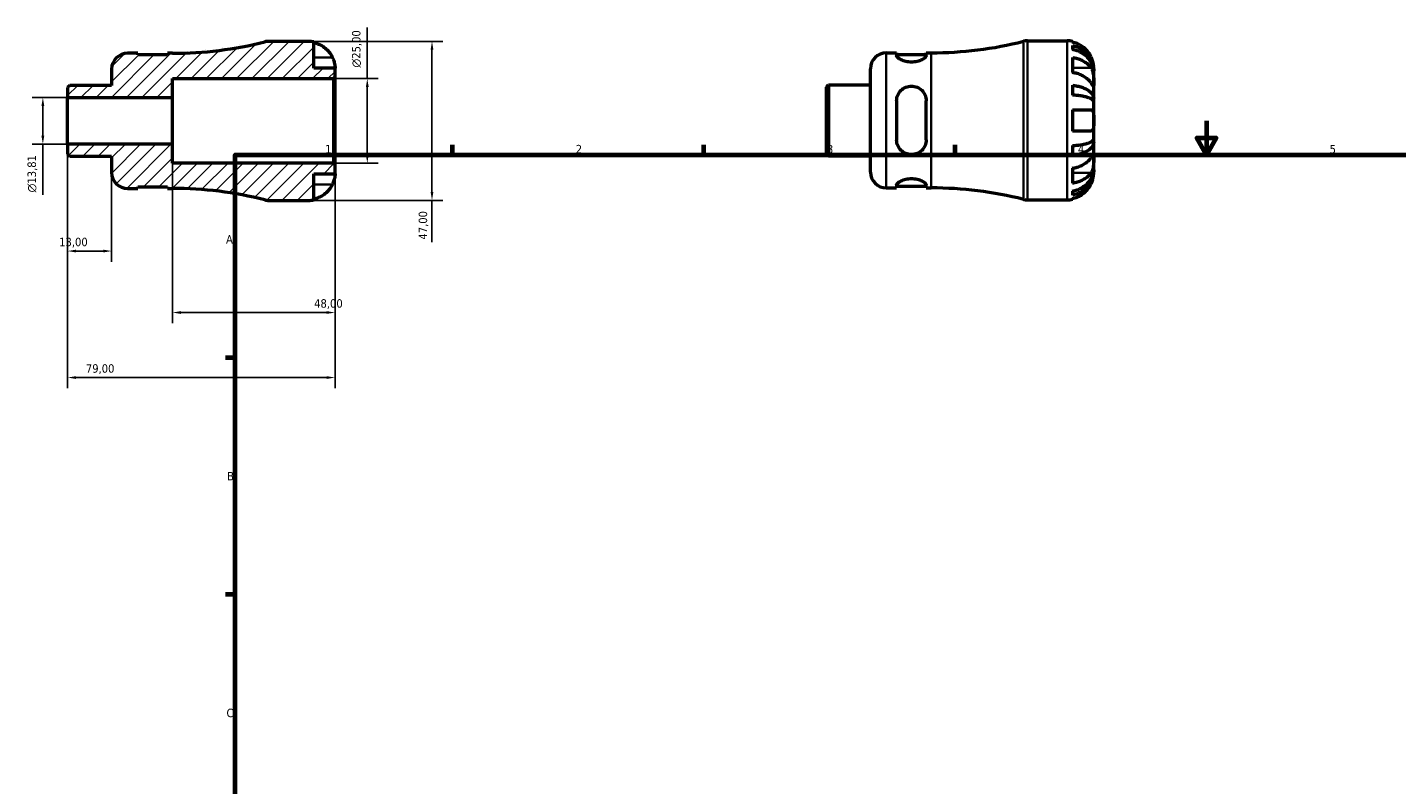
# Model space of a CAD drawing. Header units: millimetres. Extents: x -51 to 667, y 0 to 512.
# Tile 2 of 3: x -51 to 353, y 224 to 448. Entities that reach past the tile are written whole.
import ezdxf

# ---------------------------------------------------------------- set-up
doc = ezdxf.new("R2010")
doc.units = ezdxf.units.MM
for name, color, linetype, lineweight in [('Border (ISO)', 7, 'Continuous', 70), ('Dimension (ISO)', 7, 'Continuous', 25), ('Hatch (ISO)', 7, 'Continuous', 18), ('Visible (ISO)', 7, 'Continuous', 50), ('Visible Narrow (ISO)', 7, 'Continuous', 35)]:
    doc.layers.add(name, color=color, linetype=linetype, lineweight=lineweight)
doc.styles.add('Note Text (ISO)', font='tahoma.ttf')
doc.dimstyles.new('Default (ISO)', dxfattribs={"dimtxt": 2.5, "dimasz": 2.5, "dimexe": 3.175, "dimexo": 0, "dimgap": 0.762, "dimtad": 1, "dimrnd": 1e-08, "dimzin": 0, "dimtxsty": 'Note Text (ISO)', "dimcen": 0.09, "dimdle": 10, "dimclrd": 256, "dimclre": 256, "dimclrt": 232, "dimazin": 0, "dimtfac": 1.40208, "dimtmove": 0, "dimatfit": 3, "dimfxl": 1, "dimtolj": 1, "dimtzin": 0, "dimlwd": -1, "dimlwe": -1, "dimarcsym": 0})

# ---------------------------------------------------------------- blocks, each defined once
blk = doc.blocks.new('Borders Default Border')
at = {"layer": 'Border (ISO)'}
for p, q in [((74.25, 410), (74.25, 412.9)), ((148.5, 410), (148.5, 412.9)), ((222.75, 410), (222.75, 412.9)), ((10, 350), (7.1, 350)), ((10, 280), (7.1, 280))]:
    blk.add_line(p, q, dxfattribs=at)
at = {"layer": 'Border (ISO)', "flags": 128}
for points in [[(297, 420), (297, 410), (294.11, 415), (299.89, 415), (297, 410)], [(10, 10), (10, 410), (584, 410), (584, 10), (10, 10)]]:
    blk.add_lwpolyline(points, dxfattribs=at)
at = {"layer": 'Border (ISO)', "color": 232, "true_color": 0xca0064, "char_height": 2.5, "attachment_point": 7, "style": 'Note Text (ISO)'}
for s, insert in [('1', (36.56, 410.4)), ('2', (110.62, 410.4)), ('3', (184.85, 410.35)), ('4', (259, 410.4)), ('5', (333.39, 410.35)), ('A', (7.29, 383.75)), ('B', (7.59, 313.75)), ('C', (7.43, 243.71))]:
    blk.add_mtext(s, dxfattribs=dict(at, insert=insert))
blk = doc.blocks.new('*D7')
at = {"layer": 'Defpoints', "color": 0, "transparency": 16777216}
for p in [(31.62, 443.5), (31.62, 396.5), (68.15, 396.5)]:
    blk.add_point(p, dxfattribs=at)
at = {"layer": 'Dimension (ISO)', "transparency": 16777216}
for p, q in [((31.62, 443.5), (71.33, 443.5)), ((68.15, 441), (68.15, 399)), ((31.62, 396.5), (71.33, 396.5)), ((68.15, 396.5), (68.15, 384.13))]:
    blk.add_line(p, q, dxfattribs=at)
for points in [[(67.73, 441), (68.57, 441), (68.15, 443.5)], [(67.73, 399), (68.57, 399), (68.15, 396.5)]]:
    blk.add_solid(points, dxfattribs=at)
at = {"layer": 'Dimension (ISO)', "color": 232, "true_color": 0xca0064, "transparency": 16777216, "insert": (64.22, 384.9), "char_height": 2.5, "attachment_point": 1, "rotation": 90, "style": 'Note Text (ISO)'}
blk.add_mtext('\\A1;47,00', dxfattribs=at)
blk = doc.blocks.new('*D8')
at = {"layer": 'Defpoints', "color": 0, "transparency": 16777216}
for p in [(39.03, 432.5), (49.03, 432.5), (39.03, 407.5)]:
    blk.add_point(p, dxfattribs=at)
at = {"layer": 'Dimension (ISO)', "transparency": 16777216}
for p, q in [((49.03, 432.5), (49.03, 447.63)), ((39.03, 432.5), (52.2, 432.5)), ((49.03, 410), (49.03, 430)), ((39.03, 407.5), (52.2, 407.5))]:
    blk.add_line(p, q, dxfattribs=at)
for points in [[(48.61, 430), (49.45, 430), (49.03, 432.5)], [(48.61, 410), (49.45, 410), (49.03, 407.5)]]:
    blk.add_solid(points, dxfattribs=at)
at = {"layer": 'Dimension (ISO)', "color": 232, "true_color": 0xca0064, "transparency": 16777216, "insert": (44.51, 435.76), "char_height": 2.5, "attachment_point": 1, "rotation": 90, "style": 'Note Text (ISO)'}
blk.add_mtext('\\A1;\\fAIGDT|b0|i0;\\H2.5000;\\ln\\fTahoma|b0|i0;\\H2.5000;25,00', dxfattribs=at)
blk = doc.blocks.new('*D9')
at = {"layer": 'Defpoints', "color": 0, "transparency": 16777216}
for p in [(-39.5, 426.91), (-46.83, 413.09), (-39.5, 413.09)]:
    blk.add_point(p, dxfattribs=at)
at = {"layer": 'Dimension (ISO)', "transparency": 16777216}
for p, q in [((-39.5, 426.91), (-50.01, 426.91)), ((-46.83, 424.41), (-46.83, 415.59)), ((-39.5, 413.09), (-50.01, 413.09)), ((-46.83, 413.09), (-46.83, 398.1))]:
    blk.add_line(p, q, dxfattribs=at)
for points in [[(-47.25, 424.41), (-46.42, 424.41), (-46.83, 426.91)], [(-47.25, 415.59), (-46.42, 415.59), (-46.83, 413.09)]]:
    blk.add_solid(points, dxfattribs=at)
at = {"layer": 'Dimension (ISO)', "color": 232, "true_color": 0xca0064, "transparency": 16777216, "insert": (-51.36, 398.86), "char_height": 2.5, "attachment_point": 1, "rotation": 90, "style": 'Note Text (ISO)'}
blk.add_mtext('\\A1;\\fAIGDT|b0|i0;\\H2.5000;\\ln\\fTahoma|b0|i0;\\H2.5000;13,81', dxfattribs=at)
blk = doc.blocks.new('*D10')
at = {"layer": 'Defpoints', "color": 0, "transparency": 16777216}
for p in [(-39.5, 413.09), (-26.5, 404.73), (-39.5, 381.52)]:
    blk.add_point(p, dxfattribs=at)
at = {"layer": 'Dimension (ISO)', "transparency": 16777216}
for p, q in [((-39.5, 413.09), (-39.5, 378.35)), ((-26.5, 404.73), (-26.5, 378.35)), ((-29, 381.52), (-37, 381.52))]:
    blk.add_line(p, q, dxfattribs=at)
for points in [[(-37, 381.94), (-37, 381.11), (-39.5, 381.52)], [(-29, 381.94), (-29, 381.11), (-26.5, 381.52)]]:
    blk.add_solid(points, dxfattribs=at)
at = {"layer": 'Dimension (ISO)', "color": 232, "true_color": 0xca0064, "transparency": 16777216, "insert": (-42.02, 385.46), "char_height": 2.5, "attachment_point": 1, "style": 'Note Text (ISO)'}
blk.add_mtext('\\A1;13,00', dxfattribs=at)
blk = doc.blocks.new('*D11')
at = {"layer": 'Defpoints', "color": 0, "transparency": 16777216}
for p in [(-8.5, 413.09), (39.5, 407.03), (39.5, 363.35)]:
    blk.add_point(p, dxfattribs=at)
at = {"layer": 'Dimension (ISO)', "transparency": 16777216}
for p, q in [((-8.5, 413.09), (-8.5, 360.18)), ((39.5, 407.03), (39.5, 360.18)), ((-6, 363.35), (37, 363.35))]:
    blk.add_line(p, q, dxfattribs=at)
for points in [[(-6, 363.77), (-6, 362.94), (-8.5, 363.35)], [(37, 363.77), (37, 362.94), (39.5, 363.35)]]:
    blk.add_solid(points, dxfattribs=at)
at = {"layer": 'Dimension (ISO)', "color": 232, "true_color": 0xca0064, "transparency": 16777216, "insert": (33.33, 367.29), "char_height": 2.5, "attachment_point": 1, "style": 'Note Text (ISO)'}
blk.add_mtext('\\A1;48,00', dxfattribs=at)
blk = doc.blocks.new('*D12')
at = {"layer": 'Defpoints', "color": 0, "transparency": 16777216}
for p in [(-39.5, 413.09), (39.5, 407.03), (-39.5, 344.13)]:
    blk.add_point(p, dxfattribs=at)
at = {"layer": 'Dimension (ISO)', "transparency": 16777216}
for p, q in [((-39.5, 413.09), (-39.5, 340.96)), ((39.5, 407.03), (39.5, 340.96)), ((37, 344.13), (-37, 344.13))]:
    blk.add_line(p, q, dxfattribs=at)
for points in [[(-37, 344.55), (-37, 343.72), (-39.5, 344.13)], [(37, 344.55), (37, 343.72), (39.5, 344.13)]]:
    blk.add_solid(points, dxfattribs=at)
at = {"layer": 'Dimension (ISO)', "color": 232, "true_color": 0xca0064, "transparency": 16777216, "insert": (-34.12, 348.07), "char_height": 2.5, "attachment_point": 1, "style": 'Note Text (ISO)'}
blk.add_mtext('\\A1;79,00', dxfattribs=at)

msp = doc.modelspace()

# ---------------------------------------------------------------- hatches: boundary and pattern name
at = {"layer": 'Hatch (ISO)'}
h = msp.add_hatch(dxfattribs=at)
h.set_pattern_fill('ANSI31', color=256, scale=25.4, style=0)
h.set_pattern_definition([(45, (0, 0), (-2.245064, 2.245064), [])])
edge = h.paths.add_edge_path()
edge.add_ellipse((-21.801, 404.725), major_axis=(-4.7, 0), ratio=1, start_angle=0, end_angle=90)
edge.add_line((-21.801, 400.025), (-18.739, 400.025))
edge.add_line((-18.739, 400.025), (-18.739, 400.525))
edge.add_line((-18.739, 400.525), (-9.989, 400.525))
edge.add_line((-9.989, 400.525), (-9.989, 400.025))
edge.add_line((-9.989, 400.025), (-8.501, 400.025))
edge.add_ellipse((-8.501, 288.324), major_axis=(0, 111.701), ratio=1, start_angle=345.86352, end_angle=360, ccw=False)
edge.add_ellipse((19.928, 401.2), major_axis=(-1.148, -4.558), ratio=1, start_angle=0, end_angle=14.13648)
edge.add_line((19.928, 396.5), (31.624, 396.5))
edge.add_ellipse((31.624, 404.375), major_axis=(0, -7.875), ratio=1, start_angle=0, end_angle=11.53696)
edge.add_line((33.199, 396.659), (33.199, 404.375))
edge.add_line((33.199, 404.375), (39.499, 404.375))
edge.add_line((39.499, 404.375), (39.499, 407.03))
edge.add_line((39.499, 407.03), (39.029, 407.5))
edge.add_line((39.029, 407.5), (-8.501, 407.5))
edge.add_line((-8.501, 407.5), (-8.501, 413.094))
edge.add_line((-8.501, 413.094), (-39.501, 413.094))
edge.add_line((-39.501, 413.094), (-39.501, 410.151))
edge.add_line((-39.501, 410.151), (-38.872, 409.522))
edge.add_line((-38.872, 409.522), (-26.501, 409.522))
edge.add_line((-26.501, 409.522), (-26.501, 404.725))
edge = h.paths.add_edge_path()
edge.add_ellipse((-21.801, 435.275), major_axis=(0, 4.7), ratio=1, start_angle=0, end_angle=90)
edge.add_line((-26.501, 435.275), (-26.501, 430.478))
edge.add_line((-26.501, 430.478), (-38.872, 430.478))
edge.add_line((-38.872, 430.478), (-39.501, 429.849))
edge.add_line((-39.501, 429.849), (-39.501, 426.906))
edge.add_line((-39.501, 426.906), (-8.501, 426.906))
edge.add_line((-8.501, 426.906), (-8.501, 432.5))
edge.add_line((-8.501, 432.5), (39.029, 432.5))
edge.add_line((39.029, 432.5), (39.499, 432.97))
edge.add_line((39.499, 432.97), (39.499, 435.625))
edge.add_line((39.499, 435.625), (33.199, 435.625))
edge.add_line((33.199, 435.625), (33.199, 443.341))
edge.add_ellipse((31.624, 435.625), major_axis=(1.575, 7.716), ratio=1, start_angle=0, end_angle=11.53696)
edge.add_line((31.624, 443.5), (19.928, 443.5))
edge.add_ellipse((19.928, 438.8), major_axis=(0, 4.7), ratio=1, start_angle=0, end_angle=14.13648)
edge.add_ellipse((-8.501, 551.676), major_axis=(27.281, -108.318), ratio=1, start_angle=345.86352, end_angle=360, ccw=False)
edge.add_line((-8.501, 439.975), (-9.989, 439.975))
edge.add_line((-9.989, 439.975), (-9.989, 439.475))
edge.add_line((-9.989, 439.475), (-18.739, 439.475))
edge.add_line((-18.739, 439.475), (-18.739, 439.975))
edge.add_line((-18.739, 439.975), (-21.801, 439.975))

# ---------------------------------------------------------------- linework, layer by layer
at = {"layer": 'Visible (ISO)'}
for p, q in [((31.624, 443.5), (19.928, 443.5)), ((33.199, 435.625), (33.199, 443.341)), ((244.104, 443.655), (255.8, 443.655)), ((257.375, 443.496), (257.375, 443.282)), ((257.375, 442.274), (257.375, 441.066)), ((-18.739, 439.975), (-21.801, 439.975)), ((-18.739, 439.475), (-18.739, 439.975)), ((-9.989, 439.475), (-18.739, 439.475)), ((-8.501, 439.975), (-9.989, 439.975)), ((-9.989, 439.975), (-9.989, 439.475)), ((202.375, 440.13), (205.438, 440.13)), ((205.438, 440.13), (205.438, 439.284)), ((205.438, 439.63), (214.188, 439.63)), ((214.188, 440.13), (215.675, 440.13)), ((214.188, 439.284), (214.188, 440.13)), ((257.375, 438.736), (257.375, 434.281)), ((-26.501, 435.275), (-26.501, 430.478)), ((39.499, 435.625), (33.199, 435.625)), ((39.029, 432.5), (39.499, 432.97)), ((39.499, 432.97), (39.499, 435.625)), ((39.499, 407.03), (39.499, 432.97)), ((197.675, 404.88), (197.675, 435.43)), ((263.675, 434.774), (263.663, 434.774)), ((263.675, 434.774), (263.675, 435.78)), ((263.675, 434.392), (263.675, 434.774)), ((263.675, 431.203), (263.675, 434.392)), ((-38.872, 430.478), (-39.501, 429.849)), ((-39.501, 429.849), (-39.501, 426.906)), ((-26.501, 430.478), (-38.872, 430.478)), ((-8.501, 426.906), (-8.501, 432.5)), ((-8.501, 432.5), (39.029, 432.5)), ((39.029, 432.5), (39.029, 407.5)), ((184.675, 430.004), (185.304, 430.632)), ((184.675, 410.306), (184.675, 430.004)), ((185.304, 430.632), (197.675, 430.632)), ((185.304, 430.632), (185.304, 409.677)), ((257.375, 430.525), (257.375, 427.609)), ((263.675, 426.593), (263.675, 431.203)), ((-39.501, 426.906), (-8.501, 426.906)), ((-39.501, 413.094), (-39.501, 426.906)), ((-8.501, 413.094), (-8.501, 426.906)), ((205.438, 425.905), (205.438, 414.405)), ((214.188, 414.405), (214.188, 425.905)), ((263.675, 426.593), (262.767, 426.593)), ((263.675, 425.669), (263.675, 426.593)), ((263.675, 420.155), (263.675, 425.669)), ((257.375, 423.305), (257.375, 417.005)), ((263.675, 414.64), (263.675, 420.155)), ((-8.501, 413.094), (-39.501, 413.094)), ((-39.501, 413.094), (-39.501, 410.151)), ((-8.501, 407.5), (-8.501, 413.094)), ((257.375, 412.701), (257.375, 409.785)), ((263.675, 413.717), (262.767, 413.717)), ((263.675, 413.717), (263.675, 414.64)), ((263.675, 409.106), (263.675, 413.717)), ((-39.501, 410.151), (-38.872, 409.522)), ((-38.872, 409.522), (-26.501, 409.522)), ((-26.501, 409.522), (-26.501, 404.725)), ((184.675, 410.306), (185.304, 409.677)), ((185.304, 409.677), (197.675, 409.677)), ((263.675, 405.918), (263.675, 409.106)), ((39.029, 407.5), (-8.501, 407.5)), ((39.499, 407.03), (39.029, 407.5)), ((39.499, 404.375), (39.499, 407.03)), ((257.375, 406.029), (257.375, 401.574)), ((263.675, 405.535), (263.663, 405.535)), ((263.675, 405.535), (263.675, 405.918)), ((263.675, 404.53), (263.675, 405.535)), ((33.199, 396.659), (33.199, 404.375)), ((33.199, 404.375), (39.499, 404.375)), ((205.438, 401.025), (205.438, 400.18)), ((205.438, 400.68), (214.188, 400.68)), ((214.188, 400.18), (214.188, 401.025)), ((-21.801, 400.025), (-18.739, 400.025)), ((-18.739, 400.025), (-18.739, 400.525)), ((-18.739, 400.525), (-9.989, 400.525)), ((-9.989, 400.525), (-9.989, 400.025)), ((-9.989, 400.025), (-8.501, 400.025)), ((19.928, 396.5), (31.624, 396.5)), ((202.375, 400.18), (205.438, 400.18)), ((214.188, 400.18), (215.675, 400.18)), ((244.104, 396.655), (255.8, 396.655)), ((257.375, 399.244), (257.375, 398.036)), ((257.375, 397.028), (257.375, 396.814))]:
    msp.add_line(p, q, dxfattribs=at)
for centre, radius, start, end in [((-8.501, 551.676), 111.701, 270, 284.13648), ((19.928, 438.8), 4.7, 90, 104.13648), ((31.624, 435.625), 7.875, 78.46304, 90), ((215.675, 551.831), 111.701, 270, 284.13648), ((244.104, 438.955), 4.7, 90, 104.13648), ((255.8, 435.78), 7.875, 78.46304, 90), ((-21.801, 435.275), 4.7, 90, 180), ((202.375, 435.43), 4.7, 90, 180), ((-21.801, 404.725), 4.7, 180, 270), ((202.375, 404.88), 4.7, 180, 270), ((-8.501, 288.324), 111.701, 75.86352, 90), ((19.928, 401.2), 4.7, 255.86352, 270), ((31.624, 404.375), 7.875, 270, 281.53696), ((215.675, 288.479), 111.701, 75.86352, 90), ((244.104, 401.355), 4.7, 255.86352, 270), ((255.8, 404.53), 7.875, 270, 281.53696)]:
    msp.add_arc(centre, radius, start, end, dxfattribs=at)
for points, knots in [([(33.199, 443.127), (33.701, 443.024), (34.191, 442.869), (35.074, 442.501), (35.546, 442.253), (36.426, 441.661), (36.835, 441.318), (37.523, 440.625), (37.866, 440.211), (38.374, 439.445), (38.563, 439.108), (38.721, 438.775)], [0.14941001, 0.14941001, 0.14941001, 0.14941001, 0.29044502, 0.29044502, 0.43634177, 0.43634177, 0.58223851, 0.58223851, 0.72934673, 0.72934673, 0.83526259, 0.83526259, 0.83526259, 0.83526259]), ([(262.898, 438.93), (262.74, 439.263), (262.551, 439.6), (262.043, 440.366), (261.7, 440.78), (261.011, 441.473), (260.603, 441.816), (259.722, 442.407), (259.251, 442.656), (258.368, 443.024), (257.877, 443.179), (257.375, 443.282)], [3.89239507, 3.89239507, 3.89239507, 3.89239507, 3.99831093, 3.99831093, 4.14541915, 4.14541915, 4.2913159, 4.2913159, 4.43721264, 4.43721264, 4.57824766, 4.57824766, 4.57824766, 4.57824766]), ([(257.375, 442.274), (257.881, 442.174), (258.374, 442.023), (259.26, 441.667), (259.731, 441.427), (260.612, 440.857), (261.021, 440.526), (261.709, 439.859), (262.051, 439.461), (262.64, 438.606), (262.888, 438.147), (263.261, 437.274), (263.42, 436.778), (263.627, 435.765), (263.675, 435.248), (263.675, 434.774)], [0.1494024, 0.1494024, 0.1494024, 0.1494024, 0.2912498, 0.2912498, 0.4370651, 0.4370651, 0.5828803, 0.5828803, 0.7290354, 0.7290354, 0.8751905, 0.8751905, 1.0219149, 1.0219149, 1.1686392, 1.1686392, 1.1686392, 1.1686392]), ([(263.675, 434.392), (263.675, 434.813), (263.627, 435.273), (263.42, 436.175), (263.261, 436.616), (262.888, 437.394), (262.64, 437.801), (262.051, 438.563), (261.709, 438.917), (261.021, 439.51), (260.612, 439.805), (259.731, 440.313), (259.26, 440.526), (258.374, 440.843), (257.881, 440.977), (257.375, 441.066)], [3.5133937, 3.5133937, 3.5133937, 3.5133937, 3.6601181, 3.6601181, 3.8068425, 3.8068425, 3.9529976, 3.9529976, 4.0991526, 4.0991526, 4.2449679, 4.2449679, 4.3907831, 4.3907831, 4.5326305, 4.5326305, 4.5326305, 4.5326305]), ([(38.721, 438.775), (38.783, 438.644), (38.842, 438.512), (38.978, 438.186), (39.051, 437.994), (39.182, 437.605), (39.239, 437.41), (39.354, 436.961), (39.4, 436.719), (39.472, 436.235), (39.487, 436.018), (39.501, 435.708), (39.499, 435.625), (39.499, 435.625)], [-0.50816407, -0.50816407, -0.50816407, -0.50816407, -0.46460526, -0.46460526, -0.40154747, -0.40154747, -0.3356183, -0.3356183, -0.24286964, -0.24286964, -0.12490659, -0.12490659, 0, 0, 0, 0]), ([(214.188, 439.284), (214.188, 439.113), (214.071, 438.904), (213.607, 438.464), (213.261, 438.236), (212.482, 437.861), (212.006, 437.685), (210.948, 437.44), (210.366, 437.374), (209.813, 437.374), (209.26, 437.374), (208.678, 437.44), (207.62, 437.685), (207.143, 437.861), (206.365, 438.236), (206.019, 438.464), (205.555, 438.904), (205.438, 439.113), (205.438, 439.284)], [-0.6881906, -0.6881906, -0.6881906, -0.6881906, -0.510001, -0.510001, -0.3318115, -0.3318115, -0.1659057, -0.1659057, 0, 0, 0, 0.1659057, 0.1659057, 0.3318115, 0.3318115, 0.510001, 0.510001, 0.6881906, 0.6881906, 0.6881906, 0.6881906]), ([(257.375, 438.736), (257.877, 438.663), (258.368, 438.553), (259.251, 438.293), (259.722, 438.117), (260.603, 437.699), (261.011, 437.456), (261.7, 436.967), (262.043, 436.674), (262.551, 436.132), (262.74, 435.894), (262.898, 435.658)], [0.14941001, 0.14941001, 0.14941001, 0.14941001, 0.29044502, 0.29044502, 0.43634177, 0.43634177, 0.58223851, 0.58223851, 0.72934673, 0.72934673, 0.83526259, 0.83526259, 0.83526259, 0.83526259]), ([(263.675, 435.78), (263.675, 435.78), (263.676, 435.803), (263.674, 435.897), (263.673, 435.971), (263.659, 436.24), (263.639, 436.483), (263.554, 436.994), (263.504, 437.231), (263.386, 437.668), (263.327, 437.859), (263.191, 438.248), (263.113, 438.446), (262.986, 438.739), (262.943, 438.835), (262.898, 438.93)], [-2.17667965, -2.17667965, -2.17667965, -2.17667965, -2.11086653, -2.11086653, -2.04055216, -2.04055216, -1.91738302, -1.91738302, -1.82942275, -1.82942275, -1.76558177, -1.76558177, -1.70117883, -1.70117883, -1.66961913, -1.66961913, -1.66961913, -1.66961913]), ([(262.898, 431.203), (262.74, 431.439), (262.551, 431.677), (262.043, 432.219), (261.7, 432.512), (261.011, 433.002), (260.603, 433.244), (259.722, 433.662), (259.251, 433.838), (258.368, 434.098), (257.877, 434.208), (257.375, 434.281)], [3.89239507, 3.89239507, 3.89239507, 3.89239507, 3.99831093, 3.99831093, 4.14541915, 4.14541915, 4.2913159, 4.2913159, 4.43721264, 4.43721264, 4.57824766, 4.57824766, 4.57824766, 4.57824766]), ([(262.898, 435.658), (262.956, 435.572), (263.011, 435.48), (263.147, 435.225), (263.223, 435.053), (263.358, 434.68), (263.416, 434.479), (263.53, 433.98), (263.577, 433.679), (263.648, 432.983), (263.664, 432.595), (263.677, 431.847), (263.675, 431.498), (263.675, 431.203)], [-0.50766593, -0.50766593, -0.50766593, -0.50766593, -0.46718991, -0.46718991, -0.40200215, -0.40200215, -0.33506637, -0.33506637, -0.24300458, -0.24300458, -0.12488859, -0.12488859, 0, 0, 0, 0]), ([(205.438, 425.905), (205.438, 426.474), (205.555, 427.071), (206.019, 428.162), (206.365, 428.656), (207.143, 429.41), (207.62, 429.734), (208.678, 430.169), (209.26, 430.28), (210.366, 430.28), (210.948, 430.169), (212.006, 429.734), (212.482, 429.41), (213.261, 428.656), (213.607, 428.162), (214.071, 427.071), (214.188, 426.474), (214.188, 425.905)], [0.6665686, 0.6665686, 0.6665686, 0.6665686, 0.8447582, 0.8447582, 1.0229478, 1.0229478, 1.1888535, 1.1888535, 1.3547592, 1.3547592, 1.520665, 1.520665, 1.6865707, 1.6865707, 1.8647603, 1.8647603, 2.0429499, 2.0429499, 2.0429499, 2.0429499]), ([(257.375, 430.525), (257.881, 430.472), (258.374, 430.393), (259.26, 430.207), (259.731, 430.081), (260.612, 429.782), (261.021, 429.608), (261.709, 429.259), (262.051, 429.05), (262.64, 428.602), (262.888, 428.361), (263.261, 427.903), (263.42, 427.644), (263.627, 427.113), (263.675, 426.841), (263.675, 426.593)], [0.1494024, 0.1494024, 0.1494024, 0.1494024, 0.2912498, 0.2912498, 0.4370651, 0.4370651, 0.5828803, 0.5828803, 0.7290354, 0.7290354, 0.8751905, 0.8751905, 1.0219149, 1.0219149, 1.1686392, 1.1686392, 1.1686392, 1.1686392]), ([(263.675, 431.203), (263.675, 431.048), (263.676, 430.909), (263.674, 430.661), (263.673, 430.555), (263.66, 430.357), (263.645, 430.292), (263.581, 430.273), (263.533, 430.311), (263.416, 430.452), (263.358, 430.531), (263.223, 430.723), (263.147, 430.833), (263.011, 431.035), (262.956, 431.117), (262.898, 431.203)], [0, 0, 0, 0, 0.06608139, 0.06608139, 0.13667451, 0.13667451, 0.23873403, 0.23873403, 0.33457773, 0.33457773, 0.40157847, 0.40157847, 0.46685307, 0.46685307, 0.50745344, 0.50745344, 0.50745344, 0.50745344]), ([(263.675, 425.669), (263.675, 425.792), (263.627, 425.926), (263.42, 426.188), (263.261, 426.316), (262.888, 426.542), (262.64, 426.66), (262.051, 426.881), (261.709, 426.984), (261.021, 427.157), (260.612, 427.242), (259.731, 427.39), (259.26, 427.452), (258.374, 427.544), (257.881, 427.583), (257.375, 427.609)], [3.5133937, 3.5133937, 3.5133937, 3.5133937, 3.6601181, 3.6601181, 3.8068425, 3.8068425, 3.9529976, 3.9529976, 4.0991526, 4.0991526, 4.2449679, 4.2449679, 4.3907831, 4.3907831, 4.5326305, 4.5326305, 4.5326305, 4.5326305]), ([(257.375, 423.305), (257.877, 423.305), (258.368, 423.305), (259.251, 423.305), (259.722, 423.305), (260.603, 423.305), (261.011, 423.305), (261.7, 423.305), (262.043, 423.305), (262.551, 423.305), (262.74, 423.305), (262.898, 423.305)], [0.14941001, 0.14941001, 0.14941001, 0.14941001, 0.29044502, 0.29044502, 0.43634177, 0.43634177, 0.58223851, 0.58223851, 0.72934673, 0.72934673, 0.83526259, 0.83526259, 0.83526259, 0.83526259]), ([(262.898, 423.305), (262.96, 423.305), (263.019, 423.297), (263.155, 423.256), (263.227, 423.213), (263.359, 423.087), (263.416, 423.002), (263.53, 422.748), (263.577, 422.561), (263.649, 422.059), (263.664, 421.729), (263.677, 420.983), (263.675, 420.571), (263.675, 420.155)], [-0.50816407, -0.50816407, -0.50816407, -0.50816407, -0.46460526, -0.46460526, -0.40154747, -0.40154747, -0.3356183, -0.3356183, -0.24286964, -0.24286964, -0.12490659, -0.12490659, 0, 0, 0, 0]), ([(262.898, 417.005), (262.74, 417.005), (262.551, 417.005), (262.043, 417.005), (261.7, 417.005), (261.011, 417.005), (260.603, 417.005), (259.722, 417.005), (259.251, 417.005), (258.368, 417.005), (257.877, 417.005), (257.375, 417.005)], [3.89239507, 3.89239507, 3.89239507, 3.89239507, 3.99831093, 3.99831093, 4.14541915, 4.14541915, 4.2913159, 4.2913159, 4.43721264, 4.43721264, 4.57824766, 4.57824766, 4.57824766, 4.57824766]), ([(263.675, 420.155), (263.675, 419.936), (263.676, 419.717), (263.674, 419.273), (263.673, 419.05), (263.659, 418.464), (263.639, 418.13), (263.554, 417.653), (263.504, 417.487), (263.386, 417.261), (263.327, 417.186), (263.191, 417.073), (263.113, 417.036), (262.986, 417.009), (262.943, 417.005), (262.898, 417.005)], [-2.17667965, -2.17667965, -2.17667965, -2.17667965, -2.11086653, -2.11086653, -2.04055216, -2.04055216, -1.91738302, -1.91738302, -1.82942275, -1.82942275, -1.76558177, -1.76558177, -1.70117883, -1.70117883, -1.66961913, -1.66961913, -1.66961913, -1.66961913]), ([(214.188, 414.405), (214.188, 413.836), (214.071, 413.239), (213.607, 412.148), (213.261, 411.654), (212.482, 410.9), (212.006, 410.576), (210.948, 410.141), (210.366, 410.03), (209.813, 410.03), (209.26, 410.03), (208.678, 410.141), (207.62, 410.576), (207.143, 410.9), (206.365, 411.654), (206.019, 412.148), (205.555, 413.239), (205.438, 413.836), (205.438, 414.405)], [-0.6881906, -0.6881906, -0.6881906, -0.6881906, -0.510001, -0.510001, -0.3318115, -0.3318115, -0.1659057, -0.1659057, 0, 0, 0, 0.1659057, 0.1659057, 0.3318115, 0.3318115, 0.510001, 0.510001, 0.6881906, 0.6881906, 0.6881906, 0.6881906]), ([(257.375, 412.701), (257.881, 412.727), (258.374, 412.766), (259.26, 412.858), (259.731, 412.92), (260.612, 413.068), (261.021, 413.153), (261.709, 413.326), (262.051, 413.428), (262.64, 413.65), (262.888, 413.768), (263.261, 413.994), (263.42, 414.122), (263.627, 414.384), (263.675, 414.518), (263.675, 414.64)], [0.1494024, 0.1494024, 0.1494024, 0.1494024, 0.2912498, 0.2912498, 0.4370651, 0.4370651, 0.5828803, 0.5828803, 0.7290354, 0.7290354, 0.8751905, 0.8751905, 1.0219149, 1.0219149, 1.1686392, 1.1686392, 1.1686392, 1.1686392]), ([(263.675, 413.717), (263.675, 413.468), (263.627, 413.197), (263.42, 412.666), (263.261, 412.406), (262.888, 411.948), (262.64, 411.708), (262.051, 411.26), (261.709, 411.051), (261.021, 410.702), (260.612, 410.528), (259.731, 410.229), (259.26, 410.103), (258.374, 409.917), (257.881, 409.838), (257.375, 409.785)], [3.5133937, 3.5133937, 3.5133937, 3.5133937, 3.6601181, 3.6601181, 3.8068425, 3.8068425, 3.9529976, 3.9529976, 4.0991526, 4.0991526, 4.2449679, 4.2449679, 4.3907831, 4.3907831, 4.5326305, 4.5326305, 4.5326305, 4.5326305]), ([(257.375, 406.029), (257.877, 406.102), (258.368, 406.212), (259.251, 406.472), (259.722, 406.647), (260.603, 407.066), (261.011, 407.308), (261.7, 407.798), (262.043, 408.091), (262.551, 408.633), (262.74, 408.871), (262.898, 409.106)], [0.14941001, 0.14941001, 0.14941001, 0.14941001, 0.29044502, 0.29044502, 0.43634177, 0.43634177, 0.58223851, 0.58223851, 0.72934673, 0.72934673, 0.83526259, 0.83526259, 0.83526259, 0.83526259]), ([(262.898, 409.106), (262.956, 409.193), (263.011, 409.275), (263.147, 409.476), (263.223, 409.587), (263.358, 409.779), (263.416, 409.857), (263.53, 409.995), (263.577, 410.034), (263.648, 410.021), (263.664, 409.942), (263.677, 409.634), (263.675, 409.401), (263.675, 409.106)], [-0.50766593, -0.50766593, -0.50766593, -0.50766593, -0.46718991, -0.46718991, -0.40200215, -0.40200215, -0.33506637, -0.33506637, -0.24300458, -0.24300458, -0.12488859, -0.12488859, 0, 0, 0, 0]), ([(263.675, 409.106), (263.675, 408.951), (263.676, 408.779), (263.674, 408.397), (263.673, 408.186), (263.66, 407.646), (263.645, 407.311), (263.581, 406.655), (263.533, 406.342), (263.416, 405.831), (263.358, 405.63), (263.223, 405.257), (263.147, 405.086), (263.011, 404.83), (262.956, 404.738), (262.898, 404.652)], [0, 0, 0, 0, 0.06608139, 0.06608139, 0.13667451, 0.13667451, 0.23873403, 0.23873403, 0.33457773, 0.33457773, 0.40157847, 0.40157847, 0.46685307, 0.46685307, 0.50745344, 0.50745344, 0.50745344, 0.50745344]), ([(257.375, 399.244), (257.881, 399.333), (258.374, 399.467), (259.26, 399.784), (259.731, 399.997), (260.612, 400.505), (261.021, 400.8), (261.709, 401.393), (262.051, 401.747), (262.64, 402.508), (262.888, 402.916), (263.261, 403.694), (263.42, 404.135), (263.627, 405.036), (263.675, 405.497), (263.675, 405.918)], [0.1494024, 0.1494024, 0.1494024, 0.1494024, 0.2912498, 0.2912498, 0.4370651, 0.4370651, 0.5828803, 0.5828803, 0.7290354, 0.7290354, 0.8751905, 0.8751905, 1.0219149, 1.0219149, 1.1686392, 1.1686392, 1.1686392, 1.1686392]), ([(263.675, 405.535), (263.675, 405.062), (263.627, 404.545), (263.42, 403.532), (263.261, 403.036), (262.888, 402.163), (262.64, 401.704), (262.051, 400.848), (261.709, 400.451), (261.021, 399.784), (260.612, 399.453), (259.731, 398.882), (259.26, 398.643), (258.374, 398.287), (257.881, 398.136), (257.375, 398.036)], [3.5133937, 3.5133937, 3.5133937, 3.5133937, 3.6601181, 3.6601181, 3.8068425, 3.8068425, 3.9529976, 3.9529976, 4.0991526, 4.0991526, 4.2449679, 4.2449679, 4.3907831, 4.3907831, 4.5326305, 4.5326305, 4.5326305, 4.5326305]), ([(262.898, 404.652), (262.74, 404.416), (262.551, 404.178), (262.043, 403.636), (261.7, 403.343), (261.011, 402.853), (260.603, 402.611), (259.722, 402.193), (259.251, 402.017), (258.368, 401.757), (257.877, 401.647), (257.375, 401.574)], [3.89239507, 3.89239507, 3.89239507, 3.89239507, 3.99831093, 3.99831093, 4.14541915, 4.14541915, 4.2913159, 4.2913159, 4.43721264, 4.43721264, 4.57824766, 4.57824766, 4.57824766, 4.57824766]), ([(38.721, 401.225), (38.563, 400.892), (38.374, 400.555), (37.866, 399.789), (37.523, 399.375), (36.835, 398.682), (36.426, 398.339), (35.546, 397.747), (35.074, 397.499), (34.191, 397.131), (33.701, 396.976), (33.199, 396.873)], [3.89239507, 3.89239507, 3.89239507, 3.89239507, 3.99831093, 3.99831093, 4.14541915, 4.14541915, 4.2913159, 4.2913159, 4.43721264, 4.43721264, 4.57824766, 4.57824766, 4.57824766, 4.57824766]), ([(39.499, 404.375), (39.499, 404.375), (39.499, 404.352), (39.498, 404.258), (39.497, 404.184), (39.483, 403.914), (39.463, 403.672), (39.378, 403.161), (39.328, 402.924), (39.209, 402.487), (39.151, 402.296), (39.014, 401.907), (38.937, 401.709), (38.81, 401.416), (38.766, 401.32), (38.721, 401.225)], [-2.17667965, -2.17667965, -2.17667965, -2.17667965, -2.11086653, -2.11086653, -2.04055216, -2.04055216, -1.91738302, -1.91738302, -1.82942275, -1.82942275, -1.76558177, -1.76558177, -1.70117883, -1.70117883, -1.66961913, -1.66961913, -1.66961913, -1.66961913]), ([(205.438, 401.025), (205.438, 401.196), (205.555, 401.406), (206.019, 401.846), (206.365, 402.074), (207.143, 402.449), (207.62, 402.625), (208.678, 402.869), (209.26, 402.936), (210.366, 402.936), (210.948, 402.869), (212.006, 402.625), (212.482, 402.449), (213.261, 402.074), (213.607, 401.846), (214.071, 401.406), (214.188, 401.196), (214.188, 401.025)], [0.6665686, 0.6665686, 0.6665686, 0.6665686, 0.8447582, 0.8447582, 1.0229478, 1.0229478, 1.1888535, 1.1888535, 1.3547592, 1.3547592, 1.520665, 1.520665, 1.6865707, 1.6865707, 1.8647603, 1.8647603, 2.0429499, 2.0429499, 2.0429499, 2.0429499]), ([(257.375, 397.028), (257.877, 397.131), (258.368, 397.286), (259.251, 397.654), (259.722, 397.902), (260.603, 398.494), (261.011, 398.837), (261.7, 399.529), (262.043, 399.944), (262.551, 400.71), (262.74, 401.047), (262.898, 401.38)], [0.14941001, 0.14941001, 0.14941001, 0.14941001, 0.29044502, 0.29044502, 0.43634177, 0.43634177, 0.58223851, 0.58223851, 0.72934673, 0.72934673, 0.83526259, 0.83526259, 0.83526259, 0.83526259]), ([(262.898, 401.38), (262.96, 401.511), (263.019, 401.643), (263.155, 401.969), (263.227, 402.161), (263.359, 402.55), (263.416, 402.745), (263.53, 403.194), (263.577, 403.436), (263.649, 403.919), (263.664, 404.137), (263.677, 404.447), (263.675, 404.53), (263.675, 404.53)], [-0.50816407, -0.50816407, -0.50816407, -0.50816407, -0.46460526, -0.46460526, -0.40154747, -0.40154747, -0.3356183, -0.3356183, -0.24286964, -0.24286964, -0.12490659, -0.12490659, 0, 0, 0, 0])]:
    msp.add_open_spline(points, degree=3, knots=knots, dxfattribs=at)
at = {"layer": 'Visible Narrow (ISO)'}
for p, q in [((242.956, 397.085), (242.956, 443.225)), ((244.104, 443.366), (244.104, 396.944)), ((255.8, 396.944), (255.8, 443.366)), ((38.445, 438.775), (33.475, 438.775)), ((202.375, 439.884), (202.375, 400.426)), ((215.675, 400.426), (215.675, 439.884)), ((262.622, 435.658), (257.652, 435.658)), ((262.622, 404.652), (257.652, 404.652)), ((38.445, 401.225), (33.475, 401.225))]:
    msp.add_line(p, q, dxfattribs=at)

# ---------------------------------------------------------------- block references
msp.add_blockref('Borders Default Border', (0, 0))

# ---------------------------------------------------------------- dimensions: what is measured, and where the dimension line sits
at = {"layer": 'Dimension (ISO)'}
for base, p1, p2, picture, middle in [((49.029, 432.5), (39.029, 407.5), (39.029, 432.5), '*D8', (49.029, 441.317)), ((-46.834, 413.094), (-39.501, 426.906), (-39.501, 413.094), '*D9', (-46.834, 404.346))]:
    dim = msp.add_linear_dim(base=base, p1=p1, p2=p2, angle=90, text='\\fAIGDT|b0|i0;\\H2.5000;\\ln\\fTahoma|b0|i0;\\H2.5000;<>', dimstyle='Default (ISO)', override={"dimdec": 2, "dimtp": 0, "dimtm": 0, "dimtdec": 2, "dimtofl": 0, "dimatfit": 2}, dxfattribs=at)
    dim.commit()
    dim.dimension.update_dxf_attribs({"geometry": picture, "text_midpoint": middle, "dimtype": 160})
for base, p1, p2, angle, override, picture, middle in [((68.151, 396.5), (31.624, 443.5), (31.624, 396.5), 90, {"dimdec": 2, "dimtp": 0, "dimtm": 0, "dimtdec": 2, "dimtofl": 0, "dimatfit": 2}, '*D7', (68.151, 389.067)), ((-39.501, 381.522), (-26.501, 404.725), (-39.501, 413.094), 180, {"dimdec": 2, "dimtp": 0, "dimtm": 0, "dimtdec": 2, "dimtofl": 0, "dimatfit": 1}, '*D10', (-38.001, 381.522)), ((-39.501, 344.133), (39.499, 407.03), (-39.501, 413.094), 180, {"dimdec": 2, "dimtp": 0, "dimtm": 0, "dimtdec": 2, "dimtofl": 0, "dimatfit": 1}, '*D12', (-30.001, 344.133)), ((39.499, 363.352), (-8.501, 413.094), (39.499, 407.03), 180, {"dimdec": 2, "dimtp": 0, "dimtm": 0, "dimtdec": 2, "dimtofl": 0, "dimatfit": 1}, '*D11', (37.499, 363.352))]:
    dim = msp.add_linear_dim(base=base, p1=p1, p2=p2, angle=angle, dimstyle='Default (ISO)', override=override, dxfattribs=at)
    dim.commit()
    dim.dimension.update_dxf_attribs({"geometry": picture, "text_midpoint": middle, "dimtype": 160})

doc.saveas('drawing.dxf')
